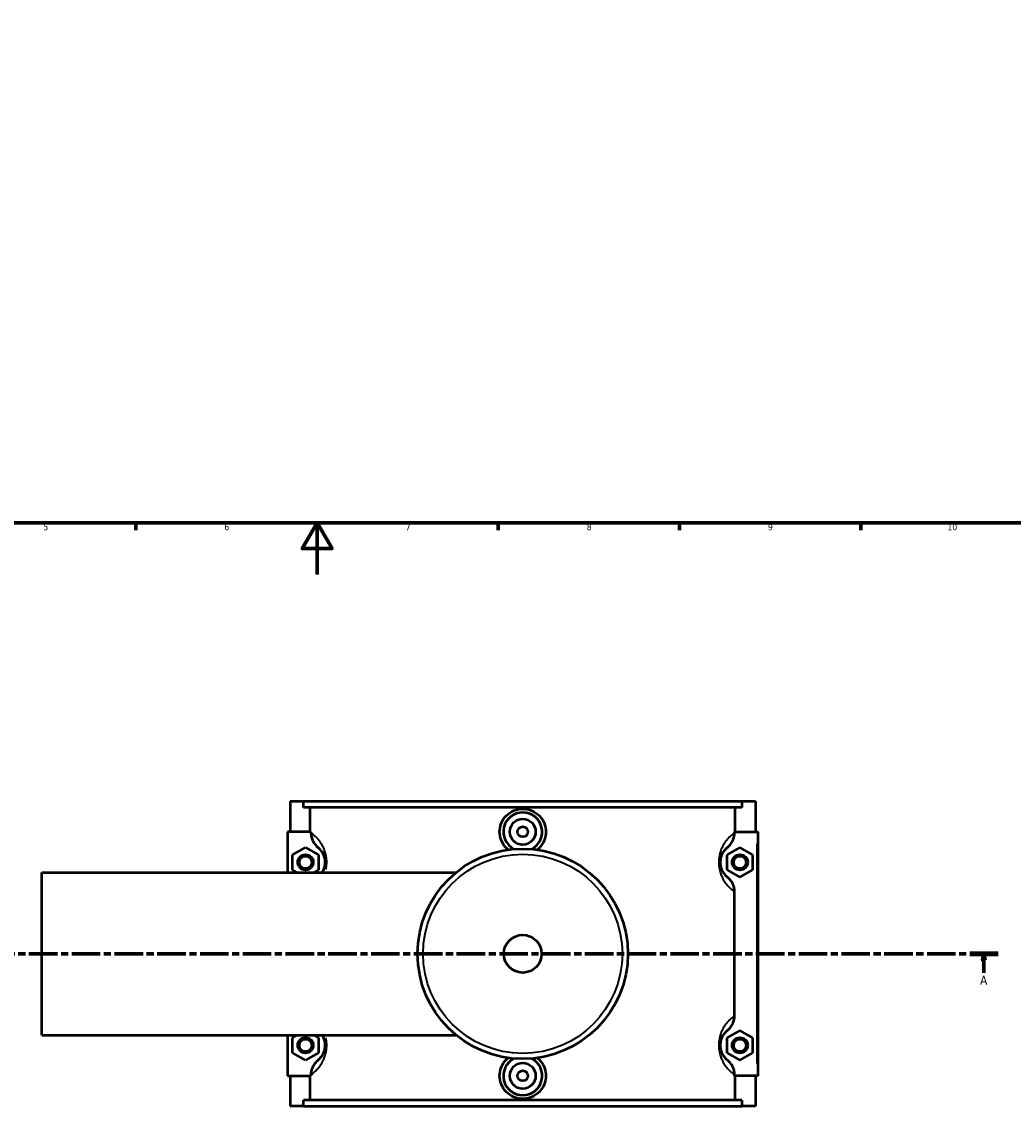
# Model space of a CAD drawing. Header units: millimetres. Extents: x 0 to 982, y -206 to 1211.
# Tile 3 of 8: x 306 to 690, y -206 to 214. Entities that reach past the tile are written whole.
import ezdxf

# ---------------------------------------------------------------- set-up
doc = ezdxf.new("R2010")
doc.units = ezdxf.units.MM
doc.linetypes.add('CHAIN', pattern=[0.3543, 0.2362, -0.0295, 0.0591, -0.0295])
for name, color, linetype, lineweight in [('Border (ISO)', 7, 'Continuous', 70), ('Section Line (ISO)', 7, 'CHAIN', 70), ('Visible (ISO)', 7, 'Continuous', 50), ('Visible Narrow (ISO)', 7, 'Continuous', 35)]:
    doc.layers.add(name, color=color, linetype=linetype, lineweight=lineweight)
doc.styles.add('Label Text (ISO)', font='tahoma.ttf')
doc.styles.add('Note Text (ISO)', font='tahoma.ttf')

# ---------------------------------------------------------------- blocks, each defined once
blk = doc.blocks.new('Borders Default Border')
at = {"layer": 'Border (ISO)'}
for p, q in [((350.42, 20), (350.42, 17.1)), ((490.58, 20), (490.58, 17.1)), ((560.67, 20), (560.67, 17.1)), ((630.75, 20), (630.75, 17.1))]:
    blk.add_line(p, q, dxfattribs=at)
at = {"layer": 'Border (ISO)', "flags": 128}
for points in [[(20, 20), (20, 574), (821, 574), (821, 20), (20, 20)], [(420.5, 0), (420.5, 20), (414.73, 10), (426.27, 10), (420.5, 20)]]:
    blk.add_lwpolyline(points, dxfattribs=at)
at = {"layer": 'Border (ISO)', "color": 232, "true_color": 0xca0064, "char_height": 2.5, "attachment_point": 7, "style": 'Note Text (ISO)'}
for s, insert in [('5', (314.64, 17.05)), ('6', (384.66, 17.05)), ('7', (454.77, 17.1)), ('8', (524.81, 17.04)), ('9', (594.88, 17.05)), ('10', (664.29, 17.05))]:
    blk.add_mtext(s, dxfattribs=dict(at, insert=insert))
blk = doc.blocks.new('2dTransSection0')
at = {"layer": 'Section Line (ISO)', "linetype": 'CHAIN', "ltscale": 46.681}
blk.add_line((259.45, -146.75), (683.87, -146.75), dxfattribs=at)
at = {"layer": 'Section Line (ISO)', "linetype": 'Continuous', "lineweight": 140}
for p, q in [((259.45, -146.75), (270.39, -146.75)), ((672.93, -146.75), (683.87, -146.75))]:
    blk.add_line(p, q, dxfattribs=at)
at = {"layer": 'Section Line (ISO)', "linetype": 'Continuous'}
for p, q in [((264.92, -146.75), (264.42, -149.25)), ((264.92, -149.25), (264.92, -146.75)), ((265.42, -149.25), (264.92, -146.75)), ((678.4, -146.75), (677.9, -149.25)), ((678.4, -149.25), (678.4, -146.75)), ((678.9, -149.25), (678.4, -146.75)), ((264.42, -149.25), (265.42, -149.25)), ((264.92, -154.16), (264.92, -149.25)), ((677.9, -149.25), (678.9, -149.25)), ((678.4, -154.16), (678.4, -149.25))]:
    blk.add_line(p, q, dxfattribs=at)
at = {"layer": 'Section Line (ISO)', "linetype": 'Continuous', "flags": 128}
for points in [[(265.42, -149.25), (264.92, -146.75), (264.42, -149.25), (265.42, -149.25)], [(678.9, -149.25), (678.4, -146.75), (677.9, -149.25), (678.9, -149.25)]]:
    blk.add_lwpolyline(points, dxfattribs=at)
at = {"layer": 'Section Line (ISO)'}
for points in [[(265.42, -149.25), (264.92, -146.75), (264.42, -149.25), (265.42, -149.25)], [(678.9, -149.25), (678.4, -146.75), (677.9, -149.25), (678.9, -149.25)]]:
    blk.add_solid(points, dxfattribs=at)
at = {"layer": 'Section Line (ISO)', "char_height": 3.5, "attachment_point": 7, "style": 'Label Text (ISO)'}
for insert in [(263.43, -158.75), (676.91, -158.75)]:
    blk.add_mtext('A', dxfattribs=dict(at, insert=insert))

msp = doc.modelspace()

# ---------------------------------------------------------------- linework, layer by layer
at = {"layer": 'Visible (ISO)'}
for p, q in [((410.031, -87.754), (410.031, -99.554)), ((410.031, -87.754), (415.3, -87.754)), ((415.3, -87.754), (584.763, -87.754)), ((415.3, -90.114), (415.3, -87.754)), ((584.763, -87.754), (584.763, -90.114)), ((584.763, -87.754), (590.031, -87.754)), ((590.031, -87.754), (590.031, -99.554)), ((584.763, -90.114), (415.3, -90.114)), ((417.874, -99.554), (417.874, -90.114)), ((582.188, -99.554), (582.188, -90.114)), ((418.094, -99.554), (409.031, -99.554)), ((409.031, -99.554), (409.031, -115.254)), ((418.094, -99.554), (418.094, -99.9)), ((581.969, -99.9), (581.969, -99.554)), ((581.969, -99.554), (590.531, -99.554)), ((590.531, -99.554), (591.031, -99.554)), ((591.031, -193.954), (591.031, -99.554)), ((411.031, -108.467), (416.031, -105.581)), ((411.031, -114.241), (411.031, -108.467)), ((416.031, -105.581), (421.031, -108.467)), ((421.031, -108.467), (421.031, -114.241)), ((584.031, -105.581), (579.031, -108.467)), ((579.031, -108.467), (579.031, -114.241)), ((589.031, -108.467), (584.031, -105.581)), ((589.031, -114.241), (589.031, -108.467)), ((314.031, -178.254), (314.031, -115.254)), ((314.031, -115.254), (474.311, -115.254)), ((412.786, -115.254), (411.031, -114.241)), ((421.031, -114.241), (419.276, -115.254)), ((579.031, -114.241), (584.031, -117.128)), ((584.031, -117.128), (589.031, -114.241)), ((581.969, -170.7), (581.969, -122.809)), ((314.031, -178.254), (474.311, -178.254)), ((409.031, -178.254), (409.031, -193.954)), ((411.031, -179.267), (412.786, -178.254)), ((411.031, -185.041), (411.031, -179.267)), ((419.276, -178.254), (421.031, -179.267)), ((421.031, -179.267), (421.031, -185.041)), ((584.031, -176.381), (579.031, -179.267)), ((579.031, -179.267), (579.031, -185.041)), ((589.031, -179.267), (584.031, -176.381)), ((589.031, -185.041), (589.031, -179.267)), ((416.031, -187.928), (411.031, -185.041)), ((421.031, -185.041), (416.031, -187.928)), ((579.031, -185.041), (584.031, -187.928)), ((584.031, -187.928), (589.031, -185.041)), ((409.031, -193.954), (418.094, -193.954)), ((410.031, -193.954), (410.031, -205.754)), ((417.874, -203.394), (417.874, -193.954)), ((418.094, -193.609), (418.094, -193.954)), ((581.969, -193.954), (581.969, -193.609)), ((590.531, -193.954), (581.969, -193.954)), ((582.188, -203.394), (582.188, -193.954)), ((590.031, -193.954), (590.031, -205.754)), ((591.031, -193.954), (590.531, -193.954)), ((584.763, -203.394), (415.3, -203.394)), ((415.3, -205.754), (415.3, -203.394)), ((584.763, -203.394), (584.763, -205.754)), ((415.3, -205.754), (410.031, -205.754)), ((415.3, -205.754), (584.763, -205.754)), ((590.031, -205.754), (584.763, -205.754))]:
    msp.add_line(p, q, dxfattribs=at)
for centre, radius in [((500.031, -99.554), 5), ((500.031, -99.554), 2), ((416.031, -111.354), 3), ((416.031, -111.354), 2.4), ((500.031, -146.754), 40.667), ((584.031, -111.354), 3), ((584.031, -111.354), 2.4), ((500.031, -146.754), 7.32), ((416.031, -182.154), 3), ((416.031, -182.154), 2.4), ((584.031, -182.154), 3), ((584.031, -182.154), 2.4), ((500.031, -193.954), 5), ((500.031, -193.954), 2)]:
    msp.add_circle(centre, radius, dxfattribs=at)
for centre, start, end in [((500.031, -99.554), 297.09262, 242.90738), ((500.031, -193.954), 117.09262, 62.90738)]:
    msp.add_arc(centre, 7.5, start, end, dxfattribs=at)
for points, knots in [([(494.414, -106.476), (494.17, -106.281), (493.939, -106.075), (492.927, -105.073), (492.235, -104.071), (491.316, -101.874), (491.09, -100.677), (491.09, -98.433), (491.316, -97.237), (492.232, -95.042), (492.923, -94.041), (494.512, -92.464), (495.516, -91.782), (497.716, -90.877), (498.911, -90.654), (501.152, -90.654), (502.347, -90.877), (504.546, -91.782), (505.551, -92.464), (507.14, -94.041), (507.83, -95.042), (508.747, -97.237), (508.973, -98.433), (508.973, -99.554)], [1.9255583, 1.9255583, 1.9255583, 1.9255583, 2.0166461, 2.0166461, 2.3535451, 2.3535451, 2.6904442, 2.6904442, 3.0269312, 3.0269312, 3.3634181, 3.3634181, 3.6995418, 3.6995418, 4.0356655, 4.0356655, 4.3717892, 4.3717892, 4.7079129, 4.7079129, 5.0443998, 5.0443998, 5.3808868, 5.3808868, 5.3808868, 5.3808868]), ([(418.094, -99.9), (418.094, -100.483), (418.167, -101.064), (418.45, -102.194), (418.659, -102.738), (419.396, -104.146), (420.042, -104.937), (420.819, -105.581)], [-0.65230382, -0.65230382, -0.65230382, -0.65230382, -0.47706185, -0.47706185, -0.30274065, -0.30274065, 0, 0, 0, 0]), ([(508.973, -99.554), (508.973, -100.677), (508.746, -101.874), (507.828, -104.071), (507.136, -105.073), (506.124, -106.075), (505.893, -106.281), (505.649, -106.476)], [0, 0, 0, 0, 0.33689908, 0.33689908, 0.67379816, 0.67379816, 0.76488594, 0.76488594, 0.76488594, 0.76488594]), ([(579.244, -105.581), (579.726, -105.181), (580.158, -104.725), (580.906, -103.708), (581.218, -103.15), (581.791, -101.712), (581.969, -100.811), (581.969, -99.9)], [-0.65161544, -0.65161544, -0.65161544, -0.65161544, -0.4640642, -0.4640642, -0.2732616, -0.2732616, 0, 0, 0, 0]), ([(420.819, -105.581), (420.89, -105.64), (420.965, -105.705), (421.221, -105.935), (421.415, -106.123), (421.813, -106.568), (422.016, -106.819), (422.381, -107.352), (422.541, -107.614), (422.797, -108.111), (422.895, -108.322), (423.095, -108.817), (423.194, -109.107), (423.336, -109.639), (423.386, -109.867), (423.465, -110.335), (423.495, -110.574), (423.525, -110.995), (423.531, -111.175), (423.531, -111.354), (423.531, -111.534), (423.525, -111.713), (423.495, -112.134), (423.465, -112.373), (423.386, -112.841), (423.336, -113.069), (423.194, -113.601), (423.095, -113.891), (422.895, -114.386), (422.797, -114.598), (422.611, -114.958), (422.525, -115.111), (422.438, -115.254)], [0.8233805, 0.8233805, 0.8233805, 0.8233805, 0.9999383, 0.9999383, 1.4058791, 1.4058791, 1.7868837, 1.7868837, 2.0799642, 2.0799642, 2.2693497, 2.2693497, 2.4871529, 2.4871529, 2.6356537, 2.6356537, 2.7789719, 2.7789719, 2.8831601, 2.8831601, 2.8831601, 2.9873483, 2.9873483, 3.1306664, 3.1306664, 3.2791673, 3.2791673, 3.4969705, 3.4969705, 3.686356, 3.686356, 3.8469845, 3.8469845, 3.8469845, 3.8469845]), ([(579.244, -117.128), (579.172, -117.068), (579.097, -117.004), (578.841, -116.774), (578.648, -116.585), (578.25, -116.141), (578.047, -115.89), (577.682, -115.356), (577.521, -115.094), (577.265, -114.598), (577.167, -114.386), (576.968, -113.891), (576.868, -113.601), (576.726, -113.069), (576.676, -112.841), (576.597, -112.373), (576.568, -112.134), (576.538, -111.713), (576.531, -111.534), (576.531, -111.354), (576.531, -111.175), (576.538, -110.995), (576.568, -110.574), (576.597, -110.335), (576.676, -109.867), (576.726, -109.639), (576.868, -109.107), (576.968, -108.817), (577.167, -108.322), (577.265, -108.111), (577.521, -107.614), (577.682, -107.352), (578.047, -106.819), (578.25, -106.568), (578.648, -106.123), (578.841, -105.935), (579.097, -105.705), (579.172, -105.64), (579.244, -105.581)], [0.8233805, 0.8233805, 0.8233805, 0.8233805, 0.9999378, 0.9999378, 1.4058794, 1.4058794, 1.7868839, 1.7868839, 2.0799643, 2.0799643, 2.2693497, 2.2693497, 2.4871529, 2.4871529, 2.6356537, 2.6356537, 2.7789719, 2.7789719, 2.8831601, 2.8831601, 2.8831601, 2.9873483, 2.9873483, 3.1306664, 3.1306664, 3.2791673, 3.2791673, 3.4969705, 3.4969705, 3.6863559, 3.6863559, 3.9794363, 3.9794363, 4.3604408, 4.3604408, 4.7663824, 4.7663824, 4.9429397, 4.9429397, 4.9429397, 4.9429397]), ([(581.969, -122.809), (581.969, -122.225), (581.896, -121.644), (581.613, -120.514), (581.404, -119.97), (580.666, -118.562), (580.021, -117.772), (579.244, -117.128)], [-0.65230382, -0.65230382, -0.65230382, -0.65230382, -0.47706185, -0.47706185, -0.30274065, -0.30274065, 0, 0, 0, 0]), ([(579.244, -176.381), (579.726, -175.981), (580.158, -175.525), (580.906, -174.508), (581.218, -173.95), (581.791, -172.512), (581.969, -171.611), (581.969, -170.7)], [-0.65161544, -0.65161544, -0.65161544, -0.65161544, -0.4640642, -0.4640642, -0.2732616, -0.2732616, 0, 0, 0, 0]), ([(422.438, -178.254), (422.525, -178.397), (422.611, -178.551), (422.797, -178.911), (422.895, -179.122), (423.095, -179.617), (423.194, -179.907), (423.336, -180.439), (423.386, -180.667), (423.465, -181.135), (423.495, -181.374), (423.525, -181.795), (423.531, -181.975), (423.531, -182.154), (423.531, -182.334), (423.525, -182.513), (423.495, -182.934), (423.465, -183.173), (423.386, -183.641), (423.336, -183.869), (423.194, -184.401), (423.095, -184.691), (422.895, -185.186), (422.797, -185.398), (422.541, -185.894), (422.381, -186.156), (422.016, -186.69), (421.813, -186.941), (421.415, -187.385), (421.221, -187.574), (420.965, -187.804), (420.89, -187.868), (420.819, -187.928)], [1.9193357, 1.9193357, 1.9193357, 1.9193357, 2.0799642, 2.0799642, 2.2693497, 2.2693497, 2.4871529, 2.4871529, 2.6356537, 2.6356537, 2.7789719, 2.7789719, 2.8831601, 2.8831601, 2.8831601, 2.9873483, 2.9873483, 3.1306664, 3.1306664, 3.2791673, 3.2791673, 3.4969705, 3.4969705, 3.6863559, 3.6863559, 3.9794364, 3.9794364, 4.360441, 4.360441, 4.766382, 4.766382, 4.9429397, 4.9429397, 4.9429397, 4.9429397]), ([(579.244, -187.928), (579.172, -187.868), (579.097, -187.804), (578.841, -187.574), (578.648, -187.385), (578.25, -186.941), (578.047, -186.69), (577.682, -186.156), (577.521, -185.894), (577.265, -185.398), (577.167, -185.186), (576.968, -184.691), (576.868, -184.401), (576.726, -183.869), (576.676, -183.641), (576.597, -183.173), (576.568, -182.934), (576.538, -182.513), (576.531, -182.334), (576.531, -182.154), (576.531, -181.975), (576.538, -181.795), (576.568, -181.374), (576.597, -181.135), (576.676, -180.667), (576.726, -180.439), (576.868, -179.907), (576.968, -179.617), (577.167, -179.122), (577.265, -178.911), (577.521, -178.414), (577.682, -178.152), (578.047, -177.619), (578.25, -177.368), (578.648, -176.923), (578.841, -176.735), (579.097, -176.505), (579.172, -176.44), (579.244, -176.381)], [0.823273, 0.823273, 0.823273, 0.823273, 0.9998279, 0.9998279, 1.4057732, 1.4057732, 1.7867773, 1.7867773, 2.0798573, 2.0798573, 2.2692424, 2.2692424, 2.4870455, 2.4870455, 2.6355462, 2.6355462, 2.7788643, 2.7788643, 2.8830526, 2.8830526, 2.8830526, 2.9872408, 2.9872408, 3.1305589, 3.1305589, 3.2790596, 3.2790596, 3.4968627, 3.4968627, 3.6862478, 3.6862478, 3.9793278, 3.9793278, 4.3603319, 4.3603319, 4.7662772, 4.7662772, 4.9428321, 4.9428321, 4.9428321, 4.9428321]), ([(420.819, -187.928), (420.337, -188.327), (419.905, -188.784), (419.156, -189.8), (418.845, -190.358), (418.271, -191.796), (418.094, -192.698), (418.094, -193.609)], [-0.65161544, -0.65161544, -0.65161544, -0.65161544, -0.4640642, -0.4640642, -0.2732616, -0.2732616, 0, 0, 0, 0]), ([(508.973, -193.954), (508.973, -195.076), (508.747, -196.271), (507.83, -198.467), (507.14, -199.467), (505.551, -201.044), (504.546, -201.727), (502.347, -202.632), (501.152, -202.854), (498.911, -202.854), (497.716, -202.632), (495.516, -201.727), (494.512, -201.044), (492.923, -199.467), (492.232, -198.467), (491.316, -196.271), (491.09, -195.076), (491.09, -193.954), (491.09, -192.831), (491.316, -191.635), (492.235, -189.437), (492.927, -188.436), (493.939, -187.433), (494.17, -187.227), (494.414, -187.032)], [2.6904442, 2.6904442, 2.6904442, 2.6904442, 3.0269312, 3.0269312, 3.3634181, 3.3634181, 3.6995418, 3.6995418, 4.0356655, 4.0356655, 4.3717892, 4.3717892, 4.7079129, 4.7079129, 5.0443998, 5.0443998, 5.3808868, 5.3808868, 5.3808868, 5.7177858, 5.7177858, 6.0546849, 6.0546849, 6.1457727, 6.1457727, 6.1457727, 6.1457727]), ([(505.649, -187.032), (505.893, -187.227), (506.124, -187.433), (507.136, -188.436), (507.828, -189.437), (508.746, -191.635), (508.973, -192.831), (508.973, -193.954)], [7.30644505, 7.30644505, 7.30644505, 7.30644505, 7.39753283, 7.39753283, 7.73443191, 7.73443191, 8.07133099, 8.07133099, 8.07133099, 8.07133099]), ([(581.969, -193.609), (581.969, -193.025), (581.896, -192.444), (581.613, -191.314), (581.404, -190.77), (580.666, -189.362), (580.021, -188.572), (579.244, -187.928)], [-0.65230382, -0.65230382, -0.65230382, -0.65230382, -0.47706185, -0.47706185, -0.30274065, -0.30274065, 0, 0, 0, 0])]:
    msp.add_open_spline(points, degree=3, knots=knots, dxfattribs=at)
at = {"layer": 'Visible Narrow (ISO)'}
msp.add_line((590.531, -104.274), (590.531, -189.234), dxfattribs=at)
msp.add_circle((500.031, -146.754), 38.525, dxfattribs=at)
for points, knots in [([(423.926, -114.106), (423.949, -113.995), (423.971, -113.882), (424.074, -113.325), (424.136, -112.863), (424.199, -112.049), (424.213, -111.701), (424.213, -111.354), (424.213, -111.007), (424.199, -110.66), (424.136, -109.846), (424.074, -109.384), (423.907, -108.48), (423.801, -108.039), (423.502, -107.01), (423.293, -106.449), (422.872, -105.492), (422.665, -105.083), (422.125, -104.124), (421.786, -103.617), (421.017, -102.586), (420.588, -102.101), (419.749, -101.241), (419.341, -100.876), (418.774, -100.409), (418.591, -100.266), (418.417, -100.136)], [-3.1673807, -3.1673807, -3.1673807, -3.1673807, -3.1306664, -3.1306664, -2.9873483, -2.9873483, -2.8831601, -2.8831601, -2.8831601, -2.7789719, -2.7789719, -2.6356537, -2.6356537, -2.4871529, -2.4871529, -2.2693497, -2.2693497, -2.0799642, -2.0799642, -1.7868837, -1.7868837, -1.4058791, -1.4058791, -0.9999383, -0.9999383, -0.7941341, -0.7941341, -0.7941341, -0.7941341]), ([(581.412, -100.315), (581.31, -100.394), (581.205, -100.478), (580.722, -100.876), (580.313, -101.241), (579.474, -102.101), (579.046, -102.586), (578.276, -103.617), (577.938, -104.124), (577.398, -105.083), (577.19, -105.492), (576.77, -106.449), (576.56, -107.01), (576.261, -108.039), (576.155, -108.48), (575.988, -109.384), (575.927, -109.846), (575.863, -110.66), (575.849, -111.007), (575.849, -111.354), (575.849, -111.701), (575.863, -112.049), (575.927, -112.863), (575.988, -113.325), (576.155, -114.229), (576.261, -114.669), (576.56, -115.698), (576.77, -116.259), (577.19, -117.217), (577.398, -117.625), (577.938, -118.584), (578.276, -119.091), (579.046, -120.123), (579.474, -120.608), (580.313, -121.467), (580.722, -121.832), (581.205, -122.23), (581.31, -122.314), (581.412, -122.394)], [-4.8819458, -4.8819458, -4.8819458, -4.8819458, -4.7663824, -4.7663824, -4.3604408, -4.3604408, -3.9794363, -3.9794363, -3.6863559, -3.6863559, -3.4969705, -3.4969705, -3.2791673, -3.2791673, -3.1306664, -3.1306664, -2.9873483, -2.9873483, -2.8831601, -2.8831601, -2.8831601, -2.7789719, -2.7789719, -2.6356537, -2.6356537, -2.4871529, -2.4871529, -2.2693497, -2.2693497, -2.0799643, -2.0799643, -1.7868839, -1.7868839, -1.4058794, -1.4058794, -0.9999378, -0.9999378, -0.8843744, -0.8843744, -0.8843744, -0.8843744]), ([(581.412, -171.115), (581.31, -171.194), (581.205, -171.278), (580.722, -171.676), (580.313, -172.041), (579.474, -172.901), (579.046, -173.386), (578.276, -174.417), (577.938, -174.924), (577.398, -175.883), (577.19, -176.292), (576.77, -177.249), (576.56, -177.81), (576.261, -178.839), (576.155, -179.28), (575.988, -180.184), (575.927, -180.646), (575.863, -181.46), (575.849, -181.807), (575.849, -182.154), (575.849, -182.501), (575.863, -182.849), (575.927, -183.663), (575.988, -184.125), (576.155, -185.029), (576.261, -185.469), (576.56, -186.498), (576.77, -187.059), (577.19, -188.017), (577.398, -188.425), (577.938, -189.384), (578.276, -189.891), (579.046, -190.923), (579.474, -191.408), (580.313, -192.267), (580.722, -192.632), (581.205, -193.03), (581.31, -193.114), (581.412, -193.194)], [-4.8818382, -4.8818382, -4.8818382, -4.8818382, -4.7662772, -4.7662772, -4.3603319, -4.3603319, -3.9793278, -3.9793278, -3.6862478, -3.6862478, -3.4968627, -3.4968627, -3.2790596, -3.2790596, -3.1305589, -3.1305589, -2.9872408, -2.9872408, -2.8830526, -2.8830526, -2.8830526, -2.7788643, -2.7788643, -2.6355462, -2.6355462, -2.4870455, -2.4870455, -2.2692424, -2.2692424, -2.0798573, -2.0798573, -1.7867773, -1.7867773, -1.4057732, -1.4057732, -0.9998279, -0.9998279, -0.8842669, -0.8842669, -0.8842669, -0.8842669]), ([(418.417, -193.372), (418.591, -193.242), (418.774, -193.099), (419.341, -192.632), (419.749, -192.267), (420.588, -191.408), (421.017, -190.923), (421.786, -189.891), (422.125, -189.384), (422.665, -188.425), (422.872, -188.017), (423.293, -187.059), (423.502, -186.498), (423.801, -185.469), (423.907, -185.029), (424.074, -184.125), (424.136, -183.663), (424.199, -182.849), (424.213, -182.501), (424.213, -182.154), (424.213, -181.807), (424.199, -181.46), (424.136, -180.646), (424.074, -180.184), (423.971, -179.626), (423.949, -179.513), (423.926, -179.402)], [-4.972186, -4.972186, -4.972186, -4.972186, -4.766382, -4.766382, -4.360441, -4.360441, -3.9794364, -3.9794364, -3.6863559, -3.6863559, -3.4969705, -3.4969705, -3.2791673, -3.2791673, -3.1306664, -3.1306664, -2.9873483, -2.9873483, -2.8831601, -2.8831601, -2.8831601, -2.7789719, -2.7789719, -2.6356537, -2.6356537, -2.5989395, -2.5989395, -2.5989395, -2.5989395])]:
    msp.add_open_spline(points, degree=3, knots=knots, dxfattribs=at)

# ---------------------------------------------------------------- block references
msp.add_blockref('Borders Default Border', (0, 0))
at = {"layer": 'Section Line (ISO)'}
msp.add_blockref('2dTransSection0', (0, 0), dxfattribs=at)

doc.saveas('drawing.dxf')
